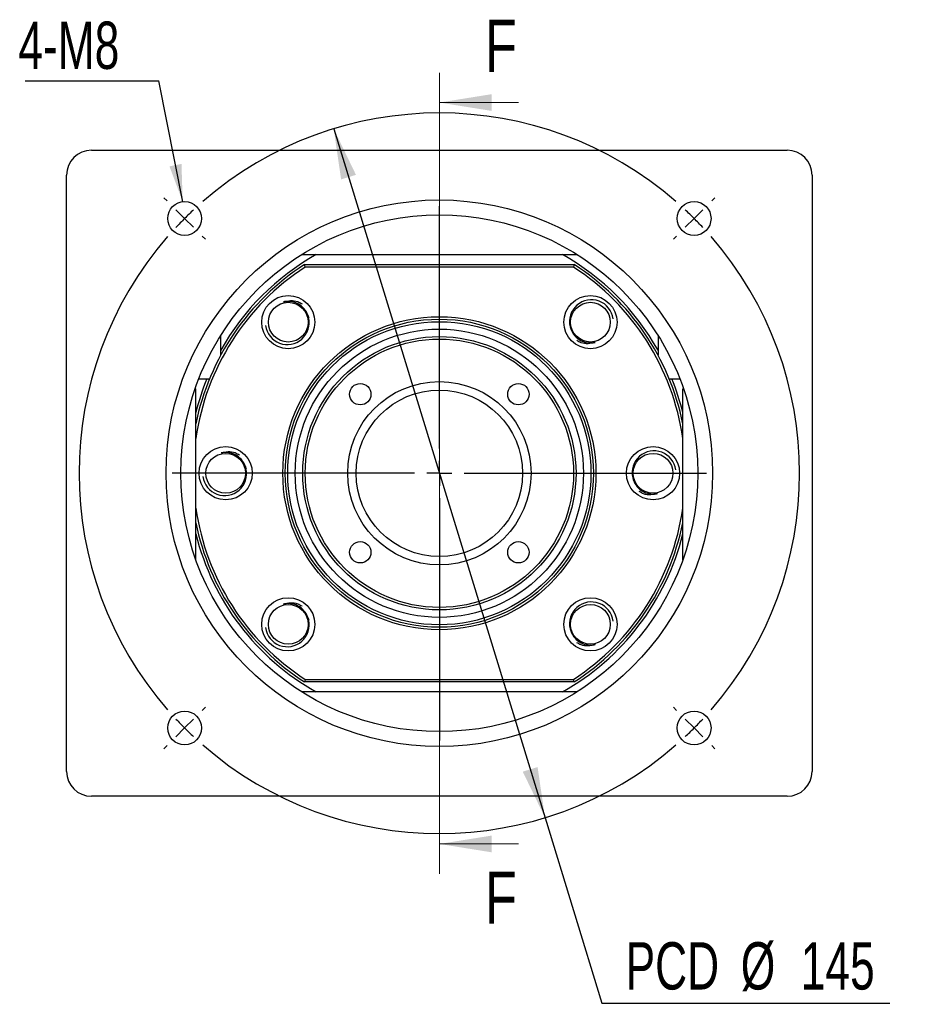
# Model space of a CAD drawing. Header units: millimetres. Extents: x 29 to 286, y 6 to 200.
# Tile 1 of 6: x 29 to 88, y 17 to 83. Entities that reach past the tile are written whole.
import ezdxf

# ---------------------------------------------------------------- set-up
doc = ezdxf.new("R2010")
doc.units = ezdxf.units.MM
doc.layers.add('圖層0', color=7, linetype='Continuous')
doc.styles.add('SLDTEXTSTYLE0', font='TXT', dxfattribs={"width": 0.7})
doc.styles.add('SLDTEXTSTYLE3', font='TXT', dxfattribs={"width": 0.75})
doc.dimstyles.new('SLDDIMSTYLE1', dxfattribs={"dimtxt": 3.389974, "dimasz": 2.5, "dimexe": 0, "dimexo": 0.0625, "dimgap": 0.847493, "dimtad": 0, "dimtih": 1, "dimtoh": 1, "dimlfac": 3, "dimrnd": 1e-09, "dimzin": 12, "dimdsep": 46, "dimtxsty": 'SLDTEXTSTYLE0', "dimsah": 1, "dimcen": 0, "dimadec": 0, "dimazin": 3, "dimtfac": 1, "dimtmove": 0, "dimatfit": 3, "dimfxl": 1, "dimfrac": 2, "dimtolj": 1, "dimtzin": 12, "dimarcsym": 0})
doc.dimstyles.new('SLDDIMSTYLE2', dxfattribs={"dimtxt": 0.18, "dimasz": 2.5, "dimexe": 0, "dimexo": 0.0625, "dimgap": 0, "dimtad": 0, "dimtih": 1, "dimtoh": 1, "dimdec": 0, "dimrnd": 1e-09, "dimzin": 0, "dimdsep": 46, "dimtxsty": 'Standard', "dimsah": 1, "dimcen": 0.09, "dimadec": 0, "dimazin": 0, "dimtfac": 2.5, "dimtdec": 0, "dimtofl": 0, "dimtmove": 0, "dimatfit": 3, "dimfxl": 1, "dimfrac": 2, "dimtolj": 1, "dimtzin": 0, "dimarcsym": 0})

# ---------------------------------------------------------------- blocks, each defined once
blk = doc.blocks.new('_D')
at = {"layer": '圖層0', "color": 7}
for p, q in [((49.778, 75.92), (63.951, 29.711)), ((63.951, 29.711), (67.768, 17.266)), ((67.768, 17.266), (87.071, 17.266))]:
    blk.add_line(p, q, dxfattribs=at)
for points in [[(49.778, 75.92), (50.273, 72.526), (51.27, 72.832)], [(63.951, 29.711), (63.455, 33.105), (62.458, 32.799)]]:
    blk.add_solid(points, dxfattribs=at)
at = {"layer": '圖層0', "color": 7, "char_height": 3.175, "attachment_point": 1, "style": 'SLDTEXTSTYLE0'}
for s, insert in [('PCD', (69.356, 21.359)), ('%%c', (77.087, 21.359)), ('145', (81.109, 21.359))]:
    blk.add_mtext(s, dxfattribs=dict(at, insert=insert))
blk = doc.blocks.new('SW_NOTE_0')
at = {"layer": '圖層0', "color": 0}
blk.add_line((-8.965, 0), (0, 0), dxfattribs=at)
at = {"layer": '圖層0', "color": 0, "insert": (-9.419, 3.969), "char_height": 3.175, "attachment_point": 1, "style": 'SLDTEXTSTYLE0'}
blk.add_mtext('4-M8', dxfattribs=at)
blk = doc.blocks.new('SW_CENTERMARKSYMBOL_0')
at = {"layer": '圖層0', "color": 0}
for p, q in [((0, 1.667), (0, 17.922)), ((0, 0), (0, 0.833)), ((-1.667, 0), (-17.922, 0)), ((0, 0), (-0.833, 0)), ((0, 0), (0, -0.833)), ((0, 0), (0.833, 0)), ((1.667, 0), (17.922, 0)), ((0, -1.667), (0, -17.922))]:
    blk.add_line(p, q, dxfattribs=at)
blk = doc.blocks.new('SW_CENTERMARKSYMBOL_1')
at = {"layer": '圖層0', "color": 0}
for p, q in [((-35.355, 1.179), (-35.567, 1.391)), ((1.179, 1.179), (1.391, 1.391)), ((-17.088, -15.422), (-17.088, 0.833)), ((-34.177, 0), (-34.766, 0.589)), ((-34.177, 0), (-33.588, -0.589)), ((0, 0), (-0.589, -0.589)), ((0, 0), (0.589, 0.589)), ((-32.998, -1.179), (-32.786, -1.391)), ((-1.179, -1.179), (-1.391, -1.391)), ((-17.088, -17.088), (-17.088, -16.255)), ((-18.755, -17.088), (-35.01, -17.088)), ((-17.088, -17.088), (-17.922, -17.088)), ((-17.088, -17.088), (-17.088, -17.922)), ((-17.088, -17.088), (-16.255, -17.088)), ((-15.422, -17.088), (0.833, -17.088)), ((-17.088, -18.755), (-17.088, -35.01)), ((-32.998, -32.998), (-32.786, -32.786)), ((-1.179, -32.998), (-1.391, -32.786)), ((-34.177, -34.177), (-33.588, -33.588)), ((0, -34.177), (-0.589, -33.588)), ((-34.177, -34.177), (-34.766, -34.766)), ((0, -34.177), (0.589, -34.766)), ((-35.355, -35.355), (-35.567, -35.567)), ((1.179, -35.355), (1.391, -35.567))]:
    blk.add_line(p, q, dxfattribs=at)
for start, end in [(48.95143, 131.04857), (133.02428, 135), (45, 46.97572), (135, 136.97572), (43.02428, 45), (138.95143, 221.04857), (318.95143, 41.04857), (223.02428, 225), (315, 316.97572), (225, 226.97572), (313.02428, 315), (228.95143, 311.04857)]:
    blk.add_arc((-17.088, -17.088), 24.167, start, end, dxfattribs=at)

msp = doc.modelspace()

# ---------------------------------------------------------------- linework, layer by layer
at = {"color": 7, "linetype": 'Continuous', "lineweight": 18}
for p, q in [((56.8643, 79.6821), (56.8643, 25.9487)), ((62.1843, 77.6821), (56.8643, 77.6821)), ((62.1843, 27.9487), (56.8643, 27.9487))]:
    msp.add_line(p, q, dxfattribs=at)
at = {"color": 7, "linetype": 'Continuous', "lineweight": 25}
for p, q in [((33.5309, 74.482), (80.1976, 74.482)), ((31.8643, 32.8154), (31.8643, 72.8154)), ((81.8643, 72.8154), (81.8643, 32.8154)), ((47.6267, 67.4821), (48.6029, 67.4821)), ((48.6029, 67.4821), (65.1256, 67.4821)), ((65.1256, 67.4821), (66.1019, 67.4821)), ((47.8211, 66.8154), (65.9074, 66.8154)), ((65.8581, 66.6487), (47.8704, 66.6487)), ((42.1976, 61.0767), (42.1976, 62.053)), ((71.5309, 62.053), (71.5309, 61.0767)), ((42.1976, 60.7316), (42.1976, 61.0767)), ((71.5309, 61.0767), (71.5309, 60.7316)), ((40.7294, 59.1487), (41.2678, 59.1487)), ((41.2678, 59.1487), (41.4478, 59.1487)), ((72.2807, 59.1487), (72.4607, 59.1487)), ((72.4607, 59.1487), (72.9991, 59.1487)), ((40.5309, 58.4821), (40.4834, 58.4821)), ((40.5309, 47.0131), (40.5309, 58.4821)), ((73.1976, 47.0131), (73.1976, 58.4821)), ((73.1976, 58.4821), (73.2451, 58.4821)), ((47.8704, 38.9821), (65.8581, 38.9821)), ((65.9074, 38.8154), (47.8211, 38.8154)), ((48.6029, 38.1487), (47.6267, 38.1487)), ((65.1256, 38.1487), (48.6029, 38.1487)), ((66.1019, 38.1487), (65.1256, 38.1487)), ((80.1976, 31.1487), (33.5309, 31.1487))]:
    msp.add_line(p, q, dxfattribs=at)
at = {"color": 7, "linetype": 'Continuous', "lineweight": 25, "flags": 128}
for points in [[(48.1206, 63.216), (48.1102, 63.2658), (48.0747, 63.3935)], [(43.9225, 53.0808), (43.9121, 53.1306), (43.8766, 53.2583)], [(48.1206, 42.9456), (48.1102, 42.9954), (48.0747, 43.1231)]]:
    msp.add_lwpolyline(points, dxfattribs=at)
at = {"color": 7, "linetype": 'Continuous', "lineweight": 25}
for centre, radius in [((56.8643, 52.8154), 18.3333), ((39.7758, 69.9038), 1.1333), ((73.9527, 69.9038), 1.1333), ((56.8643, 52.8154), 17.3333), ((46.7291, 62.9506), 1.7833), ((66.9995, 62.9506), 1.7833), ((46.7291, 62.9506), 1.3333), ((66.9995, 62.9506), 1.3333), ((56.8643, 52.8154), 10.5), ((56.8643, 52.8154), 10.3333), ((56.8643, 52.8154), 10.1667), ((56.8643, 52.8154), 9.6667), ((56.8643, 52.8154), 9.1667), ((56.8643, 52.8154), 9), ((56.8643, 52.8154), 6.15), ((51.561, 58.1187), 0.7167), ((62.1676, 58.1187), 0.7167), ((56.8643, 52.8154), 5.5833), ((42.5309, 52.8154), 1.7833), ((71.1976, 52.8154), 1.7833), ((42.5309, 52.8154), 1.3333), ((71.1976, 52.8154), 1.3333), ((51.561, 47.5121), 0.7167), ((62.1676, 47.5121), 0.7167), ((46.7291, 42.6802), 1.7833), ((66.9995, 42.6802), 1.7833), ((46.7291, 42.6802), 1.3333), ((66.9995, 42.6802), 1.3333), ((39.7758, 35.727), 1.1333), ((73.9527, 35.727), 1.1333)]:
    msp.add_circle(centre, radius, dxfattribs=at)
for centre, radius, start, end in [((33.5309, 72.8154), 1.6667, 90, 180), ((80.1976, 72.8154), 1.6667, 0, 90), ((56.8643, 52.8154), 16.8333, 119.391442, 150.608558), ((56.8643, 52.8154), 16.8333, 29.391442, 60.608558), ((56.8643, 52.8154), 16.6667, 122.85988, 168.521659), ((56.8643, 52.8154), 16.6667, 11.478341, 57.14012), ((56.8643, 52.8154), 16.5, 123.030152, 171.849462), ((56.8643, 52.8154), 16.5, 8.150538, 56.969848), ((67.0659, 62.9845), 1.4684, 7.348684, 193.486783), ((46.6626, 62.9166), 1.4684, 187.348684, 13.486783), ((56.8643, 52.8154), 16.8333, 157.899174, 166.000309), ((56.8643, 52.8154), 16.8333, 13.999691, 22.100826), ((71.264, 52.8493), 1.4684, 7.348684, 193.486802), ((42.4645, 52.7814), 1.4684, 187.348684, 13.486802), ((56.8643, 52.8154), 16.5, 188.150538, 236.969848), ((56.8643, 52.8154), 16.5, 303.030152, 351.849462), ((56.8643, 52.8154), 16.6667, 191.478341, 237.14012), ((56.8643, 52.8154), 16.6667, 302.85988, 348.521659), ((56.8643, 52.8154), 16.8333, 193.999691, 240.608558), ((56.8643, 52.8154), 16.8333, 299.391442, 346.000309), ((67.0659, 42.7142), 1.4684, 7.348684, 193.486783), ((46.6626, 42.6462), 1.4684, 187.348684, 13.486783), ((33.5309, 32.8154), 1.6667, 180, 270), ((80.1976, 32.8154), 1.6667, 270, 0)]:
    msp.add_arc(centre, radius, start, end, dxfattribs=at)
for points in [[(47.8704, 66.6487), (47.854, 66.7043), (47.8375, 66.7598), (47.8211, 66.8154)], [(65.9074, 66.8154), (65.891, 66.7598), (65.8746, 66.7043), (65.8581, 66.6487)], [(47.8704, 38.9821), (47.854, 38.9265), (47.8375, 38.8709), (47.8211, 38.8154)], [(65.9074, 38.8154), (65.891, 38.8709), (65.8746, 38.9265), (65.8581, 38.9821)]]:
    msp.add_open_spline(points, degree=3, dxfattribs=at)
for points, knots in [([(46.4205, 64.3121), (46.5741, 64.3508), (46.8836, 64.4288), (47.324, 64.3741), (47.5576, 64.2377), (47.6519, 64.1826)], [0, 0, 0, 0, 0.36985203, 0.74556942, 1, 1, 1, 1]), ([(48.0906, 63.2591), (48.05, 63.4381), (47.9741, 63.6081), (47.7626, 63.9068), (47.6269, 64.0351), (47.3172, 64.2298), (47.1421, 64.2963), (46.8746, 64.3419), (46.7835, 64.3486), (46.6005, 64.3437), (46.51, 64.3324), (46.4205, 64.3121)], [0, 0, 0, 0, 0.25, 0.25, 0.5, 0.5, 0.75, 0.75, 0.875, 0.875, 1, 1, 1, 1]), ([(65.6379, 62.6421), (65.6785, 62.4631), (65.7544, 62.2931), (65.966, 61.9944), (66.1016, 61.866), (66.4113, 61.6713), (66.5864, 61.6048), (66.8539, 61.5592), (66.945, 61.5526), (67.128, 61.5575), (67.2185, 61.5688), (67.308, 61.5891)], [0, 0, 0, 0, 0.25, 0.25, 0.5, 0.5, 0.75, 0.75, 0.875, 0.875, 1, 1, 1, 1]), ([(67.308, 61.5891), (67.1544, 61.5504), (66.8449, 61.4723), (66.4045, 61.527), (66.171, 61.6635), (66.0766, 61.7185)], [0, 0, 0, 0, 0.3698521, 0.7455695, 1, 1, 1, 1]), ([(42.2224, 54.1769), (42.3759, 54.2156), (42.6855, 54.2936), (43.1258, 54.2389), (43.3594, 54.1025), (43.4537, 54.0474)], [0, 0, 0, 0, 0.369852, 0.74557, 1, 1, 1, 1]), ([(43.8924, 53.1239), (43.8519, 53.3029), (43.7759, 53.4729), (43.5644, 53.7716), (43.4288, 53.8999), (43.119, 54.0946), (42.944, 54.1611), (42.6765, 54.2067), (42.5854, 54.2134), (42.4024, 54.2085), (42.3119, 54.1972), (42.2224, 54.1769)], [0, 0, 0, 0, 0.25, 0.25, 0.5, 0.5, 0.75, 0.75, 0.875, 0.875, 1, 1, 1, 1]), ([(69.8361, 52.5069), (69.8766, 52.3279), (69.9526, 52.1579), (70.1641, 51.8592), (70.2997, 51.7308), (70.6095, 51.5361), (70.7845, 51.4696), (71.052, 51.424), (71.1432, 51.4174), (71.3261, 51.4223), (71.4166, 51.4336), (71.5061, 51.4539)], [0, 0, 0, 0, 0.25, 0.25, 0.5, 0.5, 0.75, 0.75, 0.875, 0.875, 1, 1, 1, 1]), ([(71.5061, 51.4539), (71.3526, 51.4152), (71.0431, 51.3371), (70.6027, 51.3918), (70.3691, 51.5283), (70.2748, 51.5833)], [0, 0, 0, 0, 0.369852, 0.74557, 1, 1, 1, 1]), ([(46.4205, 44.0417), (46.5741, 44.0804), (46.8836, 44.1584), (47.324, 44.1037), (47.5576, 43.9673), (47.6519, 43.9122)], [0, 0, 0, 0, 0.3698521, 0.7455695, 1, 1, 1, 1]), ([(48.0906, 42.9887), (48.05, 43.1677), (47.9741, 43.3377), (47.7626, 43.6364), (47.6269, 43.7647), (47.3172, 43.9594), (47.1421, 44.0259), (46.8746, 44.0716), (46.7835, 44.0782), (46.6005, 44.0733), (46.51, 44.062), (46.4205, 44.0417)], [0, 0, 0, 0, 0.25, 0.25, 0.5, 0.5, 0.75, 0.75, 0.875, 0.875, 1, 1, 1, 1]), ([(65.6379, 42.3717), (65.6785, 42.1927), (65.7544, 42.0227), (65.966, 41.724), (66.1016, 41.5956), (66.4113, 41.4009), (66.5864, 41.3345), (66.8539, 41.2888), (66.945, 41.2822), (67.128, 41.2871), (67.2185, 41.2984), (67.308, 41.3187)], [0, 0, 0, 0, 0.25, 0.25, 0.5, 0.5, 0.75, 0.75, 0.875, 0.875, 1, 1, 1, 1]), ([(67.308, 41.3187), (67.1544, 41.28), (66.8449, 41.2019), (66.4045, 41.2566), (66.171, 41.3931), (66.0766, 41.4481)], [0, 0, 0, 0, 0.36985203, 0.74556942, 1, 1, 1, 1])]:
    msp.add_open_spline(points, degree=3, knots=knots, dxfattribs=at)
at = {"color": 7, "linetype": 'Continuous', "lineweight": 18}
for points in [[(56.8643, 77.6821), (60.3643, 77.1221), (60.3643, 78.2421)], [(56.8643, 27.9487), (60.3643, 27.3887), (60.3643, 28.5087)]]:
    msp.add_solid(points, dxfattribs=at)

# ---------------------------------------------------------------- block references
at = {"layer": '圖層0', "color": 7}
for name, p in [('SW_NOTE_0', (38.0455, 79.1426)), ('SW_CENTERMARKSYMBOL_1', (73.9527, 69.9038)), ('SW_CENTERMARKSYMBOL_0', (56.8643, 52.8154))]:
    msp.add_blockref(name, p, dxfattribs=at)

# ---------------------------------------------------------------- texts
at = {"color": 7, "linetype": 'Continuous', "char_height": 3.5, "attachment_point": 1, "style": 'SLDTEXTSTYLE3'}
for insert in [(59.9217, 83.2397), (59.9217, 26.098)]:
    msp.add_mtext('F', dxfattribs=dict(at, insert=insert))

# ---------------------------------------------------------------- dimensions: what is measured, and where the dimension line sits
at = {"layer": '圖層0', "color": 7}
dim = msp.add_diameter_dim_2p(p1=(63.951, 29.7111), p2=(49.7775, 75.9196), text='PCD<>', dimstyle='SLDDIMSTYLE1', dxfattribs=at)
dim.commit()
dim.dimension.update_dxf_attribs({"geometry": '_D', "text_midpoint": (78.2134, 19.8031), "dimtype": 163})

# ---------------------------------------------------------------- leaders
msp.add_leader([(39.6485, 71.0299), (38.0455, 79.1426)], dimstyle='SLDDIMSTYLE2', dxfattribs=at)

doc.saveas('drawing.dxf')
